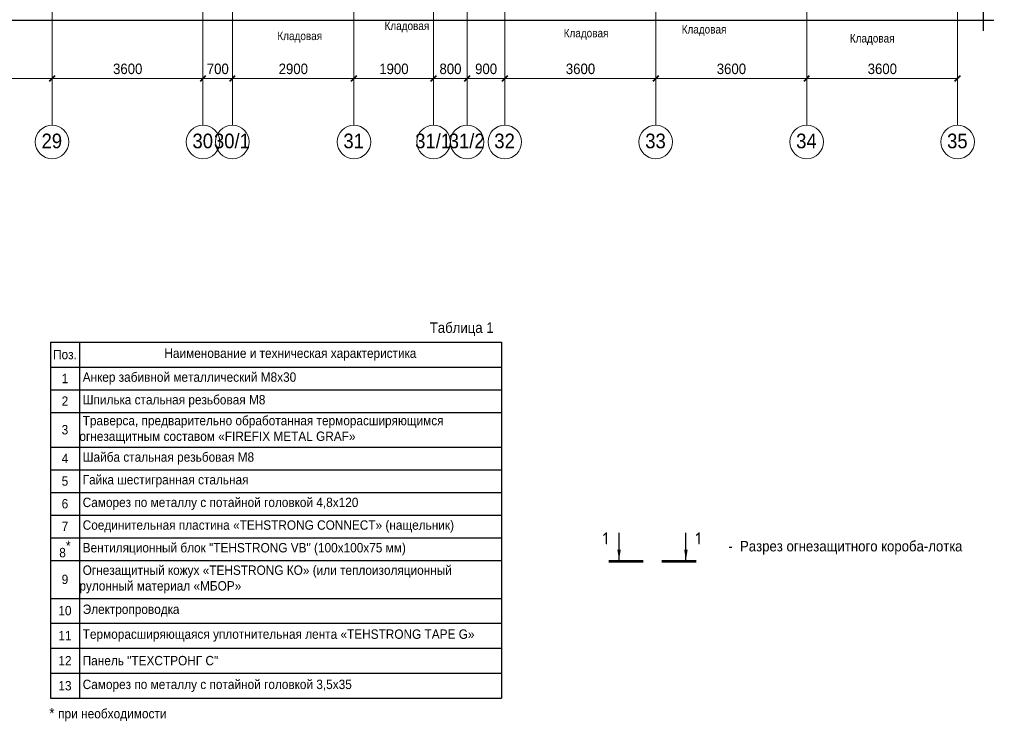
# Model space of a CAD drawing. Header units: millimetres. Extents: x 2030 to 93988, y -10431 to 40770.
# Tile 30 of 54: x 68432 to 91918, y -9030 to 7713. Entities that reach past the tile are written whole.
import ezdxf
from ezdxf.enums import TextEntityAlignment as Align

# ---------------------------------------------------------------- set-up
doc = ezdxf.new("R2010")
doc.units = ezdxf.units.MM
doc.linetypes.add('Линия сетки', pattern=[25, 20, -2.5, 0, -2.5])
for name, color, linetype, lineweight in [('02_Техстронг Профиль', 7, 'Continuous', 9), ('designation', 150, 'Continuous', 18), ('Марки помещений', 7, 'Continuous', 20), ('Оси', 7, 'Continuous', 9), ('Размеры', 7, 'Continuous', 9), ('Размеры-100', 7, 'Continuous', 9)]:
    doc.layers.add(name, color=color, linetype=linetype, lineweight=lineweight)
doc.styles.add('Arial', font='arial.ttf', dxfattribs={"width": 0.9, "height": 250})
doc.styles.add('Arial_1', font='arial.ttf', dxfattribs={"width": 0.9, "height": 350})
doc.styles.add('Arial_3', font='arial.ttf', dxfattribs={"width": 0.85, "height": 200})
doc.styles.add('MPM', font='isocpeur.ttf')
doc.dimstyles.new('Основной_2_5_мм', dxfattribs={"dimscale": 304.8, "dimtxt": 255.06485, "dimasz": 0.463911, "dimexe": 0.492126, "dimexo": 0.492126, "dimgap": 0.098425, "dimtad": 1, "dimdec": 0, "dimdsep": 46, "dimtxsty": 'Arial', "dimblk1": 'OBLIQUE', "dimblk2": 'OBLIQUE', "dimsah": 1, "dimcen": 0.09, "dimdle": 0.492126, "dimazin": 2, "dimtfac": 1, "dimtdec": 4, "dimtix": 1, "dimtmove": 0, "dimatfit": 3, "dimfxl": 1, "dimtvp": 1, "dimtolj": 1, "dimtzin": 0, "dimlwd": 20, "dimlwe": 20, "dimarcsym": 2})

# ---------------------------------------------------------------- blocks, each defined once
blk = doc.blocks.new('Ось сетки - Круг_Ø8 мм-6577-МКСС_LB01_-7_650__Кабельные конструкции под К4')
at = {"layer": 'Оси', "lineweight": 20}
for start, end in [(360, 180), (180, 360)]:
    blk.add_arc((0, 0), 4, start, end, dxfattribs=at)
blk = doc.blocks.new('DIMBLOCK42-МКСС_LB01_-7_650__Кабельные конструкции под К4')
at = {"layer": 'Размеры-100', "lineweight": 20, "transparency": 16777216}
for p, q in [((65604, 6310), (65604, 6460)), ((69204, 6310), (69204, 6460)), ((65604, 6310), (69204, 6310)), ((65604, 6310), (65604, 6260)), ((69204, 6310), (69204, 6260))]:
    blk.add_line(p, q, dxfattribs=at)
at = {"layer": 'Размеры-100', "lineweight": 40, "transparency": 16777216}
for p, q in [((65604, 6310), (65675, 6381)), ((69204, 6310), (69275, 6381)), ((65604, 6310), (65533, 6239)), ((69204, 6310), (69133, 6239))]:
    blk.add_line(p, q, dxfattribs=at)
at = {"layer": 'Размеры-100', "color": 0, "lineweight": 20, "transparency": 16777216, "insert": (67059, 6665), "char_height": 250, "width": 828.76, "attachment_point": 1, "line_spacing_factor": 0.941778, "style": 'Arial'}
blk.add_mtext('3600', dxfattribs=at)
blk = doc.blocks.new('_Oblique')
at = {"color": 0, "linetype": 'ByBlock', "lineweight": -2}
blk.add_line((-0.5, -0.5), (0.5, 0.5), dxfattribs=at)
blk = doc.blocks.new('DIMBLOCK43-МКСС_LB01_-7_650__Кабельные конструкции под К4')
at = {"layer": 'Размеры-100', "lineweight": 20, "transparency": 16777216}
for p, q in [((69204, 6310), (69204, 6460)), ((72804, 6310), (72804, 6460)), ((69204, 6310), (72804, 6310)), ((69204, 6310), (69204, 6260)), ((72804, 6310), (72804, 6260))]:
    blk.add_line(p, q, dxfattribs=at)
at = {"layer": 'Размеры-100', "lineweight": 40, "transparency": 16777216}
for p, q in [((69204, 6310), (69275, 6381)), ((72804, 6310), (72875, 6381)), ((69204, 6310), (69133, 6239)), ((72804, 6310), (72733, 6239))]:
    blk.add_line(p, q, dxfattribs=at)
at = {"layer": 'Размеры-100', "color": 0, "lineweight": 20, "transparency": 16777216, "insert": (70659, 6665), "char_height": 250, "width": 828.76, "attachment_point": 1, "line_spacing_factor": 0.941778, "style": 'Arial'}
blk.add_mtext('3600', dxfattribs=at)
blk = doc.blocks.new('DIMBLOCK44-МКСС_LB01_-7_650__Кабельные конструкции под К4')
at = {"layer": 'Размеры-100', "lineweight": 20, "transparency": 16777216}
for p, q in [((72804, 6310), (72804, 6460)), ((73504, 6310), (73504, 6460)), ((72804, 6310), (73504, 6310)), ((72804, 6310), (72804, 6260)), ((73504, 6310), (73504, 6260))]:
    blk.add_line(p, q, dxfattribs=at)
at = {"layer": 'Размеры-100', "lineweight": 40, "transparency": 16777216}
for p, q in [((72804, 6310), (72875, 6381)), ((73504, 6310), (73575, 6381)), ((72804, 6310), (72733, 6239)), ((73504, 6310), (73433, 6239))]:
    blk.add_line(p, q, dxfattribs=at)
at = {"layer": 'Размеры-100', "color": 0, "lineweight": 20, "transparency": 16777216, "insert": (72895, 6665), "char_height": 250, "width": 621.57, "attachment_point": 1, "line_spacing_factor": 0.941778, "style": 'Arial'}
blk.add_mtext('700', dxfattribs=at)
blk = doc.blocks.new('DIMBLOCK45-МКСС_LB01_-7_650__Кабельные конструкции под К4')
at = {"layer": 'Размеры-100', "lineweight": 20, "transparency": 16777216}
for p, q in [((73504, 6310), (73504, 6460)), ((76404, 6310), (76404, 6460)), ((73504, 6310), (76404, 6310)), ((73504, 6310), (73504, 6260)), ((76404, 6310), (76404, 6260))]:
    blk.add_line(p, q, dxfattribs=at)
at = {"layer": 'Размеры-100', "lineweight": 40, "transparency": 16777216}
for p, q in [((73504, 6310), (73575, 6381)), ((76404, 6310), (76475, 6381)), ((73504, 6310), (73433, 6239)), ((76404, 6310), (76333, 6239))]:
    blk.add_line(p, q, dxfattribs=at)
at = {"layer": 'Размеры-100', "color": 0, "lineweight": 20, "transparency": 16777216, "insert": (74609, 6665), "char_height": 250, "width": 828.76, "attachment_point": 1, "line_spacing_factor": 0.941778, "style": 'Arial'}
blk.add_mtext('2900', dxfattribs=at)
blk = doc.blocks.new('DIMBLOCK46-МКСС_LB01_-7_650__Кабельные конструкции под К4')
at = {"layer": 'Размеры-100', "lineweight": 20, "transparency": 16777216}
for p, q in [((76404, 6310), (76404, 6460)), ((78304, 6310), (78304, 6460)), ((76404, 6310), (78304, 6310)), ((76404, 6310), (76404, 6260)), ((78304, 6310), (78304, 6260))]:
    blk.add_line(p, q, dxfattribs=at)
at = {"layer": 'Размеры-100', "lineweight": 40, "transparency": 16777216}
for p, q in [((76404, 6310), (76475, 6381)), ((78304, 6310), (78375, 6381)), ((76404, 6310), (76333, 6239)), ((78304, 6310), (78233, 6239))]:
    blk.add_line(p, q, dxfattribs=at)
at = {"layer": 'Размеры-100', "color": 0, "lineweight": 20, "transparency": 16777216, "insert": (77009, 6665), "char_height": 250, "width": 828.76, "attachment_point": 1, "line_spacing_factor": 0.941778, "style": 'Arial'}
blk.add_mtext('1900', dxfattribs=at)
blk = doc.blocks.new('DIMBLOCK47-МКСС_LB01_-7_650__Кабельные конструкции под К4')
at = {"layer": 'Размеры-100', "lineweight": 20, "transparency": 16777216}
for p, q in [((78304, 6310), (78304, 6460)), ((79104, 6310), (79104, 6460)), ((78304, 6310), (79104, 6310)), ((78304, 6310), (78304, 6260)), ((79104, 6310), (79104, 6260))]:
    blk.add_line(p, q, dxfattribs=at)
at = {"layer": 'Размеры-100', "lineweight": 40, "transparency": 16777216}
for p, q in [((78304, 6310), (78375, 6381)), ((79104, 6310), (79175, 6381)), ((78304, 6310), (78233, 6239)), ((79104, 6310), (79033, 6239))]:
    blk.add_line(p, q, dxfattribs=at)
at = {"layer": 'Размеры-100', "color": 0, "lineweight": 20, "transparency": 16777216, "insert": (78445, 6665), "char_height": 250, "width": 621.57, "attachment_point": 1, "line_spacing_factor": 0.941778, "style": 'Arial'}
blk.add_mtext('800', dxfattribs=at)
blk = doc.blocks.new('DIMBLOCK48-МКСС_LB01_-7_650__Кабельные конструкции под К4')
at = {"layer": 'Размеры-100', "lineweight": 20, "transparency": 16777216}
for p, q in [((79104, 6310), (79104, 6460)), ((80004, 6310), (80004, 6460)), ((79104, 6310), (80004, 6310)), ((79104, 6310), (79104, 6260)), ((80004, 6310), (80004, 6260))]:
    blk.add_line(p, q, dxfattribs=at)
at = {"layer": 'Размеры-100', "lineweight": 40, "transparency": 16777216}
for p, q in [((79104, 6310), (79175, 6381)), ((80004, 6310), (80075, 6381)), ((79104, 6310), (79033, 6239)), ((80004, 6310), (79933, 6239))]:
    blk.add_line(p, q, dxfattribs=at)
at = {"layer": 'Размеры-100', "color": 0, "lineweight": 20, "transparency": 16777216, "insert": (79295, 6665), "char_height": 250, "width": 621.57, "attachment_point": 1, "line_spacing_factor": 0.941778, "style": 'Arial'}
blk.add_mtext('900', dxfattribs=at)
blk = doc.blocks.new('DIMBLOCK49-МКСС_LB01_-7_650__Кабельные конструкции под К4')
at = {"layer": 'Размеры-100', "lineweight": 20, "transparency": 16777216}
for p, q in [((80004, 6310), (80004, 6460)), ((83604, 6310), (83604, 6460)), ((80004, 6310), (83604, 6310)), ((80004, 6310), (80004, 6260)), ((83604, 6310), (83604, 6260))]:
    blk.add_line(p, q, dxfattribs=at)
at = {"layer": 'Размеры-100', "lineweight": 40, "transparency": 16777216}
for p, q in [((80004, 6310), (80075, 6381)), ((83604, 6310), (83675, 6381)), ((80004, 6310), (79933, 6239)), ((83604, 6310), (83533, 6239))]:
    blk.add_line(p, q, dxfattribs=at)
at = {"layer": 'Размеры-100', "color": 0, "lineweight": 20, "transparency": 16777216, "insert": (81459, 6665), "char_height": 250, "width": 828.76, "attachment_point": 1, "line_spacing_factor": 0.941778, "style": 'Arial'}
blk.add_mtext('3600', dxfattribs=at)
blk = doc.blocks.new('DIMBLOCK50-МКСС_LB01_-7_650__Кабельные конструкции под К4')
at = {"layer": 'Размеры-100', "lineweight": 20, "transparency": 16777216}
for p, q in [((83604, 6310), (83604, 6460)), ((87204, 6310), (87204, 6460)), ((83604, 6310), (87204, 6310)), ((83604, 6310), (83604, 6260)), ((87204, 6310), (87204, 6260))]:
    blk.add_line(p, q, dxfattribs=at)
at = {"layer": 'Размеры-100', "lineweight": 40, "transparency": 16777216}
for p, q in [((83604, 6310), (83675, 6381)), ((87204, 6310), (87275, 6381)), ((83604, 6310), (83533, 6239)), ((87204, 6310), (87133, 6239))]:
    blk.add_line(p, q, dxfattribs=at)
at = {"layer": 'Размеры-100', "color": 0, "lineweight": 20, "transparency": 16777216, "insert": (85059, 6665), "char_height": 250, "width": 828.76, "attachment_point": 1, "line_spacing_factor": 0.941778, "style": 'Arial'}
blk.add_mtext('3600', dxfattribs=at)
blk = doc.blocks.new('DIMBLOCK51-МКСС_LB01_-7_650__Кабельные конструкции под К4')
at = {"layer": 'Размеры-100', "lineweight": 20, "transparency": 16777216}
for p, q in [((87204, 6310), (87204, 6460)), ((90804, 6310), (90804, 6460)), ((87204, 6310), (90804, 6310)), ((87204, 6310), (87204, 6260)), ((90804, 6310), (90804, 6260))]:
    blk.add_line(p, q, dxfattribs=at)
at = {"layer": 'Размеры-100', "lineweight": 40, "transparency": 16777216}
for p, q in [((87204, 6310), (87275, 6381)), ((90804, 6310), (90875, 6381)), ((87204, 6310), (87133, 6239)), ((90804, 6310), (90733, 6239))]:
    blk.add_line(p, q, dxfattribs=at)
at = {"layer": 'Размеры-100', "color": 0, "lineweight": 20, "transparency": 16777216, "insert": (88659, 6665), "char_height": 250, "width": 828.76, "attachment_point": 1, "line_spacing_factor": 0.941778, "style": 'Arial'}
blk.add_mtext('3600', dxfattribs=at)
blk = doc.blocks.new('*U339')
at = {"color": 0, "linetype": 'ByBlock', "lineweight": -2, "ltscale": 0.5}
for points in [[(568.56, 307.74), (568.56, 155.12), (573.56, 153.87), (563.56, 151.37), (568.56, 150.12), (568.56, -2.5)], [(-2.5, 0), (281.78, 0), (283.03, 5), (285.53, -5), (286.78, 0), (571.06, 0)]]:
    blk.add_lwpolyline(points, dxfattribs=at)
blk = doc.blocks.new('*U376')
at = {"layer": 'designation', "color": 18, "linetype": 'Continuous', "lineweight": 25, "ltscale": 4, "true_color": 0x000000}
for p, q in [((1.4, 48.9), (32.8, 48.9)), ((1.4, -28), (32.8, -28))]:
    blk.add_line(p, q, dxfattribs=at)
at = {"layer": 'designation', "color": 18, "linetype": 'Continuous', "lineweight": 25, "ltscale": 4, "true_color": 0x000000, "const_width": 2.8}
for points in [[(0, 60.9), (0, 20.9)], [(0, -40), (0, 0)]]:
    blk.add_lwpolyline(points, dxfattribs=at)
at = {"layer": 'designation', "color": 18, "linetype": 'Continuous', "lineweight": 25, "ltscale": 4, "true_color": 0x000000}
for points in [[(1.4, 48.9), (13.4, 50.9), (13.4, 46.9)], [(1.4, -28), (13.4, -26), (13.4, -30)]]:
    blk.add_solid(points, dxfattribs=at)
at = {"layer": 'designation', "color": 18, "true_color": 0x000000, "style": 'MPM'}
for tag, p in [('NUMBER1', (19.4, 60.7)), ('NUMBER2', (19.4, -46))]:
    blk.add_attdef(tag, p, '', height=14, dxfattribs=at)
blk = doc.blocks.new('*T410')
at = {"layer": '02_Техстронг Профиль', "color": 0, "linetype": 'ByBlock', "lineweight": -2, "transparency": 16777216}
for p, q in [((0, 0), (10755, 0)), ((0, 0), (0, -8502)), ((688, 0), (688, -8502)), ((10755, 0), (10755, -8502)), ((0, -599), (10755, -599)), ((0, -1140), (10755, -1140)), ((0, -1681), (10755, -1681)), ((0, -2508), (10755, -2508)), ((0, -3049), (10755, -3049)), ((0, -3590), (10755, -3590)), ((0, -4131), (10755, -4131)), ((0, -4671), (10755, -4671)), ((0, -5212), (10755, -5212)), ((0, -6117), (10755, -6117)), ((0, -6705), (10755, -6705)), ((0, -7304), (10755, -7304)), ((0, -7903), (10755, -7903)), ((0, -8502), (10755, -8502))]:
    blk.add_line(p, q, dxfattribs=at)
at = {"layer": '02_Техстронг Профиль', "color": 0, "transparency": 16777216, "style": 'Arial'}
for s, insert, char_height, width, attachment_point in [('Поз.', (344, -300), 224.3, 687.21, 5), ('Наименование и техническая характеристика', (5721, -300), 224.29, 10065.14, 5), (' Анкер забивной металлический М8х30', (689, -870), 224.29, 10065.14, 4), ('1', (344, -870), 224, 687.21, 5), ('2', (344, -1410), 224, 687.21, 5), ('{\\C256; Шпилька с}тальная резьбовая М8', (689, -1410), 224.29, 10065.14, 4), ('{\\C256; Траверса, предварительно обработанная терморасширяющимся огнезащитным составом «FIREFIX METAL GRAF»}', (689, -2094), 224.289, 10065.14, 4), ('3', (344, -2094), 224, 687.21, 5), ('4', (344, -2778), 224, 687.21, 5), (' {\\C256;Шайба с}тальная резьбовая М8', (689, -2778), 224.29, 10065.14, 4), ('5', (344, -3319), 224, 687.21, 5), ('{\\C256; Гайка шестигранная с}тальна{\\C256;я}', (689, -3319), 224.29, 10065.14, 4), ('6', (344, -3860), 224, 687.21, 5), (' Саморез по металлу с потайной головкой 4,8х120', (689, -3860), 224.29, 10065.14, 4), ('7', (344, -4401), 224, 687.21, 5), (' {\\C256;Соединительная пластина «TEHSTRONG CONNECT» (нащельник)}', (689, -4401), 224.29, 10065.14, 4), ('\\A1;8{\\H1.04632x;\\S*^ ;}', (344, -4942), 224.29, 687.21, 5), (' Вентиляционный блок "TEHSTRONG VB" (100х100х75 мм)', (689, -4942), 224.29, 10065.14, 4), (' {\\C256;Огнезащитный кожух «TEHSTRONG КО» (или теплоизоляционный рулонный материал «МБОР»}', (689, -5665), 224.29, 10065.14, 4), ('9', (344, -5665), 224, 687.21, 5), ('10', (344, -6411), 224.3, 687.21, 5), (' Электропроводка', (689, -6411), 224.29, 10065.14, 4), (' Терморасширяющаяся уплотнительная лента «TEHSTRONG TAPE G»', (689, -7004), 224.29, 10065.14, 4), ('11', (344, -7004), 224.3, 687.21, 5), ('12', (344, -7604), 224.3, 687.21, 5), (' Панель "ТЕХСТРОНГ С"', (689, -7604), 224.29, 10065.14, 4), ('13', (344, -8203), 224.3, 687.21, 5), (' Саморез по металлу с потайной головкой 3,5х35', (689, -8203), 224.29, 10065.14, 4)]:
    blk.add_mtext(s, dxfattribs=dict(at, insert=insert, char_height=char_height, width=width, attachment_point=attachment_point))

msp = doc.modelspace()

# ---------------------------------------------------------------- linework, layer by layer
at = {"layer": 'Оси', "linetype": 'Линия сетки'}
for p, q in [((69204.054, 5195.282), (69204.054, 40769.908)), ((72804.054, 5195.282), (72804.054, 40769.908)), ((73504.054, 5195.282), (73504.054, 40769.908)), ((76404.054, 5195.282), (76404.054, 40769.908)), ((78304.054, 5195.282), (78304.054, 40769.908)), ((79104.054, 5195.282), (79104.054, 40769.908)), ((80004.054, 5195.282), (80004.054, 40769.908)), ((83604.054, 5195.282), (83604.054, 40769.908)), ((87204.054, 5195.282), (87204.054, 40769.908)), ((90804.054, 5195.282), (90804.054, 40769.908))]:
    msp.add_line(p, q, dxfattribs=at)

# ---------------------------------------------------------------- block references
at = {"xscale": 100, "yscale": 100, "zscale": 100}
msp.add_blockref('*U339', (34561.564, 7699.621), dxfattribs=at)
msp.add_blockref('*T410', (69167.374, 20.785))
ref = msp.add_blockref('*U376', (83742.415, -5212.553), dxfattribs=dict(xscale=20.73444309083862, yscale=20.73444309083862, zscale=20.73444309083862, rotation=90))
ref.add_attrib('NUMBER1', '1', dxfattribs={"layer": 'designation', "color": 18, "true_color": 0x000000, "height": 290.282, "style": 'MPM'}).set_placement((82483.076, -4810.305), align=Align.RIGHT)
ref.add_attrib('NUMBER2', '1', dxfattribs={"layer": 'designation', "color": 18, "true_color": 0x000000, "height": 290.282, "style": 'MPM'}).set_placement((84695.338, -4810.305), align=Align.RIGHT)
at = {"layer": 'Оси', "lineweight": 20, "xscale": 99.99999999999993, "yscale": 99.99999999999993, "zscale": 99.99999999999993}
for p in [(69204.054, 4795.282), (72804.054, 4795.282), (73504.054, 4795.282), (76404.054, 4795.282), (78304.054, 4795.282), (79104.054, 4795.282), (80004.054, 4795.282), (83604.054, 4795.282), (87204.054, 4795.282), (90804.054, 4795.282)]:
    msp.add_blockref('Ось сетки - Круг_Ø8 мм-6577-МКСС_LB01_-7_650__Кабельные конструкции под К4', p, dxfattribs=at)

# ---------------------------------------------------------------- texts
at = {"color": 2, "lineweight": 30, "ltscale": 30, "insert": (85334.16, -4725.458), "char_height": 250, "attachment_point": 1, "style": 'Arial'}
msp.add_mtext_dynamic_manual_height_columns('{\\C256;-  Разрез огнезащитного короба-лотка }', width=7885.45454, gutter_width=0.815, heights=[0], dxfattribs=at)
at = {"layer": '02_Техстронг Профиль', "char_height": 250, "attachment_point": 1, "style": 'Arial'}
for s, width, gutter_width, heights, insert in [('\\pxi-1.87817,l1.87817,t1.87817;Таблица 1', 2913.29526, 18.141, [858.298], (78213.708, 489.115)), ('\\pxi-1.87817,l1.87817,t1.87817;\\P\\pi0,l0,tz;* {\\H0.90152x;при необходимости}', 11668.52199, 13.969, [2166.355], (69138.209, -8292.908))]:
    msp.add_mtext_dynamic_manual_height_columns(s, width=width, gutter_width=gutter_width, heights=heights, dxfattribs=dict(at, insert=insert))
at = {"layer": 'Марки помещений', "lineweight": 9, "char_height": 200, "width": 1315.16834, "attachment_point": 1, "style": 'Arial_3'}
for insert in [(77135.351, 7667.312), (84222.867, 7582.515), (74579.463, 7425.474), (81408.804, 7492.312), (88233.505, 7368.367)]:
    msp.add_mtext('Кладовая', dxfattribs=dict(at, insert=insert))
at = {"layer": 'Оси', "char_height": 350, "attachment_point": 1, "style": 'Arial_1'}
for s, insert, width in [('29', (68953.473, 4994.232), 606.07575), ('30', (72553.473, 4994.232), 606.07575), ('30/1', (73065.823, 4994.232), 1060.63256), ('31', (76153.473, 4994.232), 606.07575), ('31/1', (77865.823, 4994.232), 1060.63256), ('31/2', (78665.823, 4994.232), 1060.63256), ('32', (79753.473, 4994.232), 606.07575), ('33', (83353.473, 4994.232), 606.07575), ('34', (86953.473, 4994.232), 606.07575), ('35', (90553.473, 4994.232), 606.07575)]:
    msp.add_mtext(s, dxfattribs=dict(at, insert=insert, width=width))

# ---------------------------------------------------------------- dimensions: what is measured, and where the dimension line sits
at = {"layer": 'Размеры', "lineweight": 20}
for base, p1, p2, override, picture, middle in [((69204.054, 6309.995), (65604.054, 6409.98), (69204.054, 6409.98), {"dimpost": '<>', "dimfxl": 3600}, 'DIMBLOCK42-МКСС_LB01_-7_650__Кабельные конструкции под К4', (67404.054, 6467.724)), ((72804.054, 6309.995), (69204.054, 6409.98), (72804.054, 6409.98), {"dimpost": '<>', "dimfxl": 3600}, 'DIMBLOCK43-МКСС_LB01_-7_650__Кабельные конструкции под К4', (71004.054, 6467.724)), ((73504.054, 6309.995), (72804.054, 6409.98), (73504.054, 6409.98), {"dimpost": '<>', "dimfxl": 700}, 'DIMBLOCK44-МКСС_LB01_-7_650__Кабельные конструкции под К4', (73154.054, 6467.639)), ((76404.054, 6309.995), (73504.054, 6409.98), (76404.054, 6409.98), {"dimpost": '<>', "dimfxl": 2900}, 'DIMBLOCK45-МКСС_LB01_-7_650__Кабельные конструкции под К4', (74954.054, 6467.639)), ((78304.054, 6309.995), (76404.054, 6409.98), (78304.054, 6409.98), {"dimpost": '<>', "dimfxl": 1900}, 'DIMBLOCK46-МКСС_LB01_-7_650__Кабельные конструкции под К4', (77354.054, 6467.639)), ((79104.054, 6309.995), (78304.054, 6409.98), (79104.054, 6409.98), {"dimpost": '<>', "dimfxl": 800}, 'DIMBLOCK47-МКСС_LB01_-7_650__Кабельные конструкции под К4', (78704.054, 6467.639)), ((80004.054, 6309.995), (79104.054, 6409.98), (80004.054, 6409.98), {"dimpost": '<>', "dimfxl": 900}, 'DIMBLOCK48-МКСС_LB01_-7_650__Кабельные конструкции под К4', (79554.054, 6467.639)), ((83604.054, 6309.995), (80004.054, 6409.98), (83604.054, 6409.98), {"dimpost": '<>', "dimfxl": 3600}, 'DIMBLOCK49-МКСС_LB01_-7_650__Кабельные конструкции под К4', (81804.054, 6467.724)), ((87204.054, 6309.995), (83604.054, 6409.98), (87204.054, 6409.98), {"dimpost": '<>', "dimfxl": 3600}, 'DIMBLOCK50-МКСС_LB01_-7_650__Кабельные конструкции под К4', (85404.054, 6467.724)), ((90804.054, 6309.995), (87204.054, 6409.98), (90804.054, 6409.98), {"dimpost": '<>', "dimfxl": 3600}, 'DIMBLOCK51-МКСС_LB01_-7_650__Кабельные конструкции под К4', (89004.054, 6467.724))]:
    dim = msp.add_linear_dim(base=base, p1=p1, p2=p2, dimstyle='Основной_2_5_мм', override=override, dxfattribs=at)
    dim.commit()
    dim.dimension.update_dxf_attribs({"geometry": picture, "text_midpoint": middle})

doc.saveas('drawing.dxf')
